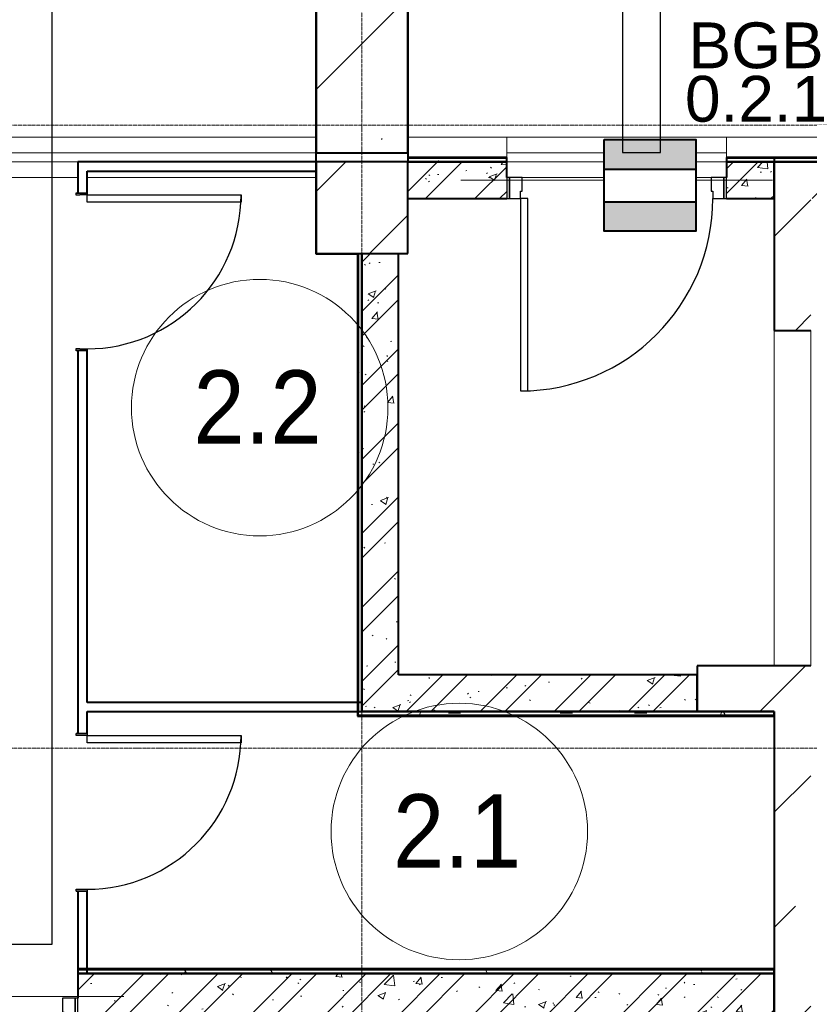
# Model space of a CAD drawing. Header units: millimetres. Extents: x -415896 to 1265883, y -383017 to -57457.
# Tile 59 of 95: x 39927 to 44236, y -288914 to -283540. Entities that reach past the tile are written whole.
import ezdxf
from ezdxf.enums import TextEntityAlignment as Align

# ---------------------------------------------------------------- set-up
doc = ezdxf.new("R2010")
doc.units = ezdxf.units.MM
doc.set_wipeout_variables(frame=1)
doc.linetypes.add('Линия сетки', pattern=[25, 20, -2.5, 0, -2.5])
for name, color, linetype, lineweight in [('A-000-M_MASS', 7, 'Continuous', 18), ('A-010-A_ROOM', 7, 'Continuous', 20), ('A-200-M_WALL', 7, 'Continuous', 18), ('A-200-M_WALL_EXT', 7, 'Continuous', 18), ('A-200-M_WALL_INT', 7, 'Continuous', 18), ('A-200-M_WALL_PAT', 7, 'Continuous', 40), ('A-325-M_DOOR', 7, 'Continuous', 18), ('A-325-M_DOOR__FRAME', 7, 'Continuous', 30), ('A-325-M_DOOR_OPENING', 7, 'Continuous', 18), ('A-325-M_DOOR_PANEL', 7, 'Continuous', 30), ('S-280-M_COLUMN', 7, 'Continuous', 18), ('S-280-M_STRUCT_FRAME', 7, 'Continuous', 18), ('Smart-blocks', 1, 'Continuous', 25), ('Z-030-M_GRID', 7, 'Continuous', 9), ('ОС', 3, 'Continuous', 5), ('Текст', 7, 'Continuous', 9)]:
    doc.layers.add(name, color=color, linetype=linetype, lineweight=lineweight)
doc.layers.add('Wipeout', color=255, linetype='Continuous')
doc.layers.add('СОТС', color=5, linetype='Continuous')
doc.styles.add('Arial_2', font='arial.ttf', dxfattribs={"width": 0.9, "height": 400})
doc.styles.add('CP.Text', font='arial.ttf')
doc.styles.add('GOST 2.304', font='CS_Gost2304.shx')
pattern_1 = [(50, (0, 0), (437.2423, -38.2536), [45.72, -502.92]), (355, (0, 0), (-84.5828, 458.5367), [36.576, -402.336]), (100.451, (36.44, -3.2), (352.662, 420.2802), [38.856, -427.416]), (46.184, (0, 121.9), (650.59, -100.9033), [68.58, -754.38]), (96.636, (54.2, 113.5), (569.766, 593.8263), [58.284, -641.125]), (351.184, (0, 121.9), (569.7716, 593.8214), [54.864, -603.504]), (21, (60.96, 91.44), (363.875, -245.4366), [45.72, -502.92]), (326, (60.96, 91.44), (148.3253, 442.0518), [36.576, -402.336]), (71.451, (91.3, 71), (512.201, 196.6115), [38.856, -427.416]), (37.5, (0, 0), (7.41278, 202.9318), [6.706, -390.754, 6.706, -401.726, -403.86]), (37.5, (0, 0), (7.41278, 202.9318), [-805.891, 6.706, -397.154]), (7.5, (0, 0), (160.36715, 240.43305), [6.706, -226.162, 6.706, -381.61, -153.924]), (7.5, (0, 0), (160.36715, 240.43305), [-621.182, 6.706, -147.218]), (327.5, (-135.94, 0), (325.41783, -13.7491), [6.706, -145.694, 6.706, -468.782, -630.936]), (327.5, (-135.94, 0), (325.41783, -13.7491), [-627.888, 6.706, -624.23]), (317.5, (-196.9, 0), (355.51, 61.0244), [6.706, -191.414, 6.706, -309.067, -448.056]), (317.5, (-196.9, 0), (355.51, 61.0244), [-513.893, 6.706, -441.35])]
pattern_2 = [(45, (0, 0), (-202.0558, 202.0558), []), (45, (134.7, 0), (-202.0558, 202.0558), [])]
pattern_3 = [(0, (0, 0), (812.8, 203.2), [67.056, -542.544, 67.056, -542.544, -3251.2]), (0, (0, 0), (812.8, 203.2), [-1219.2, 67.056, -1152.144, 67.056, -542.544, -1422.4]), (0, (0, 0), (812.8, 203.2), [-3048, 67.056, -339.344, 67.056, -948.944]), (120, (304.8, 101.6), (-582.37636, 602.30545), [67.056, -542.544, 67.056, -542.544, -3251.2]), (120, (304.8, 101.6), (-582.37636, 602.30545), [-1219.2, 67.056, -1152.144, 67.056, -542.544, -1422.4]), (120, (304.8, 101.6), (-582.37636, 602.30545), [-3048, 67.056, -339.344, 67.056, -948.944]), (240, (406.4, 508), (-230.42364, -805.50545), [67.056, -542.544, 67.056, -542.544, -3251.2]), (240, (406.4, 508), (-230.42364, -805.50545), [-1219.2, 67.056, -1152.144, 67.056, -542.544, -1422.4]), (240, (406.4, 508), (-230.42364, -805.50545), [-3048, 67.056, -339.344, 67.056, -948.944])]
pattern_4 = [(45, (0, 0), (-628.618, 628.618), []), (45, (628.6, 0), (-628.618, 628.618), [1111.25, -222.25, 6.706, -215.544])]

# ---------------------------------------------------------------- blocks, each defined once
blk = doc.blocks.new('*U4757')
at = {"ltscale": 200, "style": 'GOST 2.304'}
for tag, p, height, flags in [('ВАРИАНТ', (2.5, -2.5), 2.5, 8), ('СС-НАЧАЛО', (3.351, -20.887), 1, 9), ('СС-ОКОНЧАНИЕ', (3.27, -22.59), 1, 9), ('ПОТРЕБЛЕНИЕ_ДЕЖ', (3.27, -24.861), 1, 9), ('ПОТРЕБЛЕНИЕ_ТР', (3.432, -26.646), 1, 9), ('СЕРТИФИКАТ_СООТВЕТСТВИЯ', (3.838, -28.836), 1, 9), ('АРТИКУЛ', (3.838, -30.377), 1, 9), ('IP', (4.082, -31.999), 1, 9), ('ЦЕНА', (4.082, -33.621), 1, 9), ('ОПИСАНИЕ', (3.757, -35.243), 1, 9), ('1', (4.082, -36.865), 1, 9), ('2', (4.325, -38.082), 1, 9), ('3', (4, -39.704), 1, 9), ('БУКВЫУГО', (3.756, -41.667), 1, 9), ('АДРЕС', (3.627, -43.15), 1, 9), ('СИСТЕМА', (3.627, -44.684), 1, 9), ('СИСТЕМА-2', (3.627, -46.218), 1, 9), ('ВОР', (3.627, -47.753), 1, 9), ('ТЕМПЕРАТУРА', (3.627, -49.287), 1, 9), ('ВЕС', (3.627, -50.821), 1, 9), ('РАЗМЕР', (3.627, -52.355), 1, 9)]:
    blk.add_attdef(tag, p, '', height=height, dxfattribs=dict(at, flags=flags))
at = {"ltscale": 100, "style": 'GOST 2.304', "flags": 9}
for tag, p in [('ОБОЗНАЧЕНИЕ', (3.659, -5.362)), ('ПРОИЗВОДИТЕЛЬ', (3.56, -6.998)), ('КОД', (3.806, -8.717)), ('НАИМЕНОВАНИЕ', (3.56, -10.272)), ('ЕДИНИЦА', (3.158, -11.941)), ('СТРАНА', (3.239, -13.823)), ('РАСЧЕТ_ПОТРЕБЛЕНИЯ', (3.158, -15.706)), ('СПЕЦИФИКАЦИЯ', (3.076, -17.589)), ('ТИП', (3.076, -19.226))]:
    blk.add_attdef(tag, p, '', height=1, dxfattribs=at)
at = {"color": 0, "lineweight": -2}
blk.add_wipeout([(-2.5, 2.5), (2.5, 2.5), (2.5, -2.5), (-2.5, -2.5)], dxfattribs=at).dxf.layer = 'Wipeout'
at = {"layer": 'Smart-blocks', "color": 0, "lineweight": -2, "ltscale": 100}
blk.add_lwpolyline([(-2.5, 2.5), (2.5, 2.5), (2.5, -2.5), (-2.5, -2.5)], close=True, dxfattribs=at)
at = {"color": 0, "lineweight": -2}
blk.add_wipeout([(-2.5, 2.5), (2.5, 2.5), (2.5, -2.5), (-2.5, -2.5)], dxfattribs=at).dxf.layer = 'Wipeout'
at = {"layer": 'Smart-blocks', "lineweight": -2}
for points in [[(-2.5, 2.5), (2.5, 2.5), (2.5, 0.892), (-2.5, 0.892)], [(-2.5, -0.901), (2.5, -0.901), (2.5, -2.5), (-2.5, -2.5)]]:
    blk.add_hatch(color=0, dxfattribs=at).paths.add_polyline_path(points)
at = {"layer": 'Smart-blocks', "color": 0, "lineweight": -2, "ltscale": 100}
blk.add_lwpolyline([(-2.5, 2.5), (2.5, 2.5), (2.5, -2.5), (-2.5, -2.5)], close=True, dxfattribs=at)
for points in [[(-2.5, 0.892), (2.5, 0.892)], [(-2.5, -0.901), (2.5, -0.901)]]:
    blk.add_lwpolyline(points, dxfattribs=at)
at = {"ltscale": 200, "style": 'GOST 2.304', "flags": 8}
blk.add_attdef('ПОЗИЦИЯ', text='', height=2.5, dxfattribs=at).set_placement((0, 2.5), align=Align.BOTTOM_CENTER)
blk = doc.blocks.new('101_Дверь_Однопольная - _ПЧ_Мет_1000х2000_Лифтовой холл_EI60_Л-4431930-B2_-11_400_')
at = {"layer": 'A-325-M_DOOR', "color": 253, "lineweight": 30, "true_color": 0xaaaaaa}
for p, q in [((-585, 100), (-600, 100)), ((-600, 100), (-600, -15)), ((-585, -15), (-585, 100)), ((600, 100), (585, 100)), ((585, 100), (585, -15)), ((600, -15), (600, 100)), ((-600, -15), (-585, -15)), ((585, -15), (600, -15))]:
    blk.add_line(p, q, dxfattribs=at)
at = {"layer": 'A-325-M_DOOR__FRAME', "color": 253, "true_color": 0xaaaaaa}
for p, q in [((-525, 100), (-585, 100)), ((-585, 100), (-585, -15)), ((-525, 60), (-525, 100)), ((-515, 60), (-525, 60)), ((-515, -15), (-515, 60)), ((525, 60), (515, 60)), ((515, 60), (515, -15)), ((585, 100), (525, 100)), ((525, 100), (525, 60)), ((585, -15), (585, 100)), ((-585, -15), (-515, -15)), ((515, -15), (585, -15))]:
    blk.add_line(p, q, dxfattribs=at)
at = {"layer": 'A-325-M_DOOR_PANEL', "color": 253, "true_color": 0xaaaaaa}
for p, q in [((525, 1150), (485, 1150)), ((485, 1150), (485, 100)), ((525, 100), (525, 1150)), ((485, 100), (525, 100))]:
    blk.add_line(p, q, dxfattribs=at)
blk.add_arc((525, 100), 1050, 90, 180, dxfattribs=at)
blk = doc.blocks.new('101_Дверь_Однопольная - _ПЧ_800х2000_ПХА_Пр-4228279-B2_-11_400_')
at = {"layer": 'A-325-M_DOOR', "color": 253, "lineweight": 30, "true_color": 0xaaaaaa}
for p, q in [((-431, 25), (-430, 25)), ((-431, -35), (-431, 25)), ((-430, 25), (-430, -35)), ((430, -35), (430, 25)), ((430, 25), (431, 25)), ((431, 25), (431, -35)), ((-430, -35), (-431, -35)), ((431, -35), (430, -35))]:
    blk.add_line(p, q, dxfattribs=at)
at = {"layer": 'A-325-M_DOOR__FRAME', "color": 253, "true_color": 0xaaaaaa}
for p, q in [((-430, 25), (-420, 25)), ((-430, -35), (-430, 25)), ((-420, 25), (-420, -15)), ((420, 25), (430, 25)), ((420, -15), (420, 25)), ((430, 25), (430, -35)), ((-419, -35), (-430, -35)), ((-420, -15), (-419, -15)), ((-419, -15), (-419, -35)), ((419, -15), (420, -15)), ((419, -35), (419, -15)), ((430, -35), (419, -35))]:
    blk.add_line(p, q, dxfattribs=at)
at = {"layer": 'A-325-M_DOOR_PANEL', "color": 253, "true_color": 0xaaaaaa}
for p, q in [((-420, 865), (-380, 865)), ((-420, 25), (-420, 865)), ((-380, 865), (-380, 25)), ((-380, 25), (-420, 25))]:
    blk.add_line(p, q, dxfattribs=at)
blk.add_arc((-420, 25), 840, 0, 90, dxfattribs=at)
blk = doc.blocks.new('101_Дверь_Однопольная - _ПЧ_Мет_1000х2000_Блок кладовых_EI60_Л-4470887-B2_-11_400_')
at = {"layer": 'A-325-M_DOOR', "color": 253, "lineweight": 30, "true_color": 0xaaaaaa}
for p, q in [((-585, 125), (-600, 125)), ((-600, 125), (-600, 10)), ((-585, 10), (-585, 125)), ((600, 125), (585, 125)), ((585, 125), (585, 10)), ((600, 10), (600, 125)), ((-600, 10), (-585, 10)), ((585, 10), (600, 10))]:
    blk.add_line(p, q, dxfattribs=at)
at = {"layer": 'A-325-M_DOOR__FRAME', "color": 253, "true_color": 0xaaaaaa}
for p, q in [((-525, 125), (-585, 125)), ((-585, 125), (-585, 10)), ((-525, 85), (-525, 125)), ((585, 125), (525, 125)), ((525, 125), (525, 85)), ((585, 10), (585, 125)), ((-515, 85), (-525, 85)), ((-515, 10), (-515, 85)), ((525, 85), (515, 85)), ((515, 85), (515, 10)), ((-585, 10), (-515, 10)), ((515, 10), (585, 10))]:
    blk.add_line(p, q, dxfattribs=at)
at = {"layer": 'A-325-M_DOOR_PANEL', "color": 253, "true_color": 0xaaaaaa}
for p, q in [((525, 1175), (485, 1175)), ((485, 1175), (485, 125)), ((525, 125), (525, 1175)), ((485, 125), (525, 125))]:
    blk.add_line(p, q, dxfattribs=at)
blk.add_arc((525, 125), 1050, 90, 180, dxfattribs=at)
blk = doc.blocks.new('ПР - _ПЧ_1200_200_Оп250-250_Шаг300_Арм16_Арм10-V55-B2_-11_400_')
at = {"layer": 'S-280-M_STRUCT_FRAME', "color": 21, "true_color": 0xffaaaa}
for p, q in [((-850, 0), (850, 0)), ((-850, 0), (-600, 0)), ((-515, 0), (515, 0)), ((-515, 0), (515, 0)), ((600, 0), (850, 0))]:
    blk.add_line(p, q, dxfattribs=at)
blk = doc.blocks.new('ПР - _ПЧ_1200_250_Оп250-250_Шаг300_Арм16_Арм10-4470910-B2_-11_400_')
at = {"layer": 'S-280-M_STRUCT_FRAME', "color": 21, "true_color": 0xffaaaa}
for p, q in [((-850, 0), (850, 0)), ((-850, 0), (850, 0)), ((-600, 0), (600, 0))]:
    blk.add_line(p, q, dxfattribs=at)
blk = doc.blocks.new('CP_ДШ_Hanytex_TopJoint 24C - CP_ДШ_Hanytex_TopJoint 24C-3950247-B2_-11_400_')
at = {"layer": 'A-000-M_MASS', "color": 253, "true_color": 0xaaaaaa}
for p, q in [((0, 0), (0, 110)), ((2850, 110), (0, 110)), ((2850, 25), (0, 25)), ((0, 25), (0, 0)), ((2850, -25), (2850, 25)), ((2850, 25), (2850, -25)), ((25, -25), (1550, -25)), ((1550, -110), (24.8, -110)), ((2850, -110), (1600, -110))]:
    blk.add_line(p, q, dxfattribs=at)
blk = doc.blocks.new('CP_ДШ_Hanytex_TopJoint 24C - CP_ДШ_Hanytex_TopJoint 24C-V83-B2_-11_400_')
at = {"layer": 'A-000-M_MASS', "color": 253, "true_color": 0xaaaaaa}
for p, q in [((0, 0), (0, 110)), ((1200, 110), (0, 110)), ((1200, 110), (1200, 0)), ((1200, 25), (0, 25)), ((0, 25), (0, 0)), ((1200, 0), (1200, 25)), ((0, -25), (1200, -25)), ((1115, -110), (85, -110))]:
    blk.add_line(p, q, dxfattribs=at)
blk = doc.blocks.new('CP_ДШ_Hanytex_TopJoint 24C_Половина - CP_ДШ_Hanytex_TopJoint 24C_Половина-3658075-B2_-11_400_')
at = {"layer": 'A-000-M_MASS', "color": 253, "true_color": 0xaaaaaa}
for p, q in [((540, 110), (0, 110)), ((540, 110), (540, 0)), ((0, 0), (0, 25))]:
    blk.add_line(p, q, dxfattribs=at)
blk = doc.blocks.new('CP_ДШ_Hanytex_TopJoint 24C_Половина - CP_ДШ_Hanytex_TopJoint 24C_Половина-3658130-B2_-11_400_')
at = {"layer": 'A-000-M_MASS', "color": 253, "true_color": 0xaaaaaa}
for p, q in [((0, 0), (0, 110)), ((995, 110), (0, 110)), ((995, 110), (995, 0))]:
    blk.add_line(p, q, dxfattribs=at)
blk = doc.blocks.new('135_SLK_GD_AR_rvt-1-B2_-11_400_')
at = {"layer": 'A-200-M_WALL_PAT', "lineweight": 9, "true_color": 0xaaaaaa}
h = blk.add_hatch(dxfattribs=at)
h.set_pattern_fill('FP_4', color=253, style=0, pattern_type=2)
h.set_pattern_definition(pattern_3)
h.paths.add_polyline_path([(57350, 77400), (57350, 77420), (52340, 77420), (52340, 77400), (54900, 77400)])
h.paths.add_polyline_path([(51140, 77400), (51140, 77420), (50600, 77420), (50600, 77400), (50636.5, 77400)])
h = blk.add_hatch(dxfattribs=at)
h.set_pattern_fill('FP_1', color=253, style=0, pattern_type=2)
h.set_pattern_definition(pattern_1)
h.paths.add_polyline_path([(52600, 77200), (52600, 77400), (52340, 77400), (52340, 77200)])
h.paths.add_polyline_path([(50636.5, 77200), (51140, 77200), (51140, 77400), (50600, 77400), (50600, 77200)])
h = blk.add_hatch(dxfattribs=at)
h.set_pattern_fill('FP_2', color=253, style=0, pattern_type=2)
h.set_pattern_definition(pattern_2)
h.paths.add_polyline_path([(52600, 77200), (52600, 77400), (52340, 77400), (52340, 77200)])
h.paths.add_polyline_path([(50636.5, 77200), (51140, 77200), (51140, 77400), (50600, 77400), (50600, 77200)])
h = blk.add_hatch(dxfattribs=at)
h.set_pattern_fill('FP_4', color=253, style=0, pattern_type=2)
h.set_pattern_definition(pattern_3)
h.paths.add_polyline_path([(50350, 74400), (50350, 76900), (50330, 76900), (50330, 74400)])
h = blk.add_hatch(dxfattribs=at)
h.set_pattern_fill('FP_1', color=253, style=0, pattern_type=2)
h.set_pattern_definition(pattern_1)
h.paths.add_polyline_path([(50550, 74400), (50550, 76900), (50350, 76900), (50350, 74400)])
h = blk.add_hatch(dxfattribs=at)
h.set_pattern_fill('FP_2', color=253, style=0, pattern_type=2)
h.set_pattern_definition(pattern_2)
h.paths.add_polyline_path([(50550, 74400), (50550, 76900), (50350, 76900), (50350, 74400)])
h = blk.add_hatch(dxfattribs=at)
h.set_pattern_fill('FP_1', color=253, style=0, pattern_type=2)
h.set_pattern_definition(pattern_1)
h.paths.add_polyline_path([(52180, 74400), (52180, 74600), (50550, 74600), (50550, 74400), (52023.1, 74400)])
h = blk.add_hatch(dxfattribs=at)
h.set_pattern_fill('FP_2', color=253, style=0, pattern_type=2)
h.set_pattern_definition(pattern_2)
h.paths.add_polyline_path([(52180, 74400), (52180, 74600), (50550, 74600), (50550, 74400), (52023.1, 74400)])
h = blk.add_hatch(dxfattribs=at)
h.set_pattern_fill('FP_4', color=253, style=0, pattern_type=2)
h.set_pattern_definition(pattern_3)
h.paths.add_polyline_path([(52600, 74380), (52600, 74400), (50330, 74400), (50330, 74380), (52023.1, 74380)])
h = blk.add_hatch(dxfattribs=at)
h.set_pattern_fill('FP_4', color=253, style=0, pattern_type=2)
h.set_pattern_definition(pattern_3)
h.paths.add_polyline_path([(48800, 72970), (52600, 72970), (52600, 72990), (48800, 72990)])
h.paths.add_polyline_path([(47275, 72970), (47600, 72970), (47600, 72990), (47270, 72990), (47270, 72970)])
h = blk.add_hatch(dxfattribs=at)
h.set_pattern_fill('FP_1', color=253, style=0, pattern_type=2)
h.set_pattern_definition(pattern_1)
h.paths.add_polyline_path([(52598, 72720), (52600, 72720), (52600, 72970), (48800, 72970), (48800, 72720), (52023.1, 72720)])
h.paths.add_polyline_path([(46476.9, 72720), (47600, 72720), (47600, 72970), (44720, 72970), (44720, 72720), (45100, 72720)])
h = blk.add_hatch(dxfattribs=at)
h.set_pattern_fill('FP_2', color=253, style=0, pattern_type=2)
h.set_pattern_definition(pattern_2)
h.paths.add_polyline_path([(52598, 72720), (52600, 72720), (52600, 72970), (48800, 72970), (48800, 72720), (52023.1, 72720)])
h.paths.add_polyline_path([(46476.9, 72720), (47600, 72720), (47600, 72970), (44720, 72970), (44720, 72720), (45100, 72720)])
at = {"layer": 'A-200-M_WALL', "color": 253, "lineweight": 40, "true_color": 0xaaaaaa}
for p, q in [((51140, 77420), (50600, 77420)), ((51140, 77400), (50600, 77400)), ((50600, 77400), (51140, 77400)), ((57350, 77420), (52340, 77420)), ((52600, 77400), (52340, 77400)), ((52340, 77400), (52600, 77400)), ((50330, 76900), (50330, 74400)), ((50350, 74450), (50350, 74400)), ((50350, 74400), (50350, 74450)), ((50330, 74380), (50330, 74400)), ((50330, 74380), (52600, 74380)), ((52600, 72990), (48800, 72990)), ((52600, 72970), (48800, 72970)), ((48800, 72970), (52600, 72970))]:
    blk.add_line(p, q, dxfattribs=at)
at = {"layer": 'A-200-M_WALL_INT', "color": 253, "lineweight": 40, "true_color": 0xaaaaaa}
for p, q in [((50098, 78252), (50098, 76898)), ((50602, 77425), (50602, 78250)), ((50100, 77400), (50100, 77450)), ((50600, 77450), (50600, 77425)), ((50100, 77400), (48800, 77400)), ((48800, 77400), (48800, 77350)), ((51140, 77425), (50600, 77425)), ((50600, 77425), (50600, 77400)), ((50600, 77425), (50602, 77425)), ((51140, 77400), (51140, 77425)), ((51140, 77315), (51140, 77400)), ((57350, 77425), (52340, 77425)), ((52340, 77425), (52340, 77400)), ((52340, 77400), (52340, 77315)), ((52600, 77425), (52600, 77401)), ((52602, 77425), (52600, 77425)), ((52600, 77401), (52602, 77401)), ((52600, 77200), (52600, 77400)), ((52600, 77400), (53400, 77400)), ((52602, 77401), (52602, 77425)), ((48800, 77350), (48800, 77231)), ((48850, 77350), (50100, 77350)), ((48850, 77231), (48850, 77350)), ((50600, 77200), (51140, 77200)), ((52340, 77200), (52600, 77200)), ((50098, 76898), (50100, 76898)), ((50100, 76898), (50325, 76898)), ((50325, 76900), (50325, 74400)), ((50325, 76898), (50325, 76900)), ((50350, 76900), (50350, 74450)), ((50350, 74400), (50350, 76900)), ((50550, 74600), (50550, 76900)), ((48800, 76369), (48800, 74281)), ((48850, 74450), (48850, 76369)), ((52180, 74600), (50550, 74600)), ((52180, 74400), (52180, 74600)), ((50350, 74450), (48850, 74450)), ((48850, 74400), (50350, 74400)), ((48850, 74281), (48850, 74400)), ((50325, 74400), (50325, 74380)), ((50325, 74380), (50325, 74375)), ((50350, 74400), (50550, 74400)), ((52600, 74400), (50350, 74400)), ((50550, 74400), (52180, 74400)), ((52600, 74375), (52600, 74400)), ((50325, 74375), (52600, 74375)), ((48800, 73419), (48800, 72970)), ((48850, 72970), (48850, 73419)), ((52600, 72995), (48800, 72995)), ((48800, 72995), (48800, 72970)), ((52600, 72970), (52600, 72995)), ((48800, 72970), (48800, 72835)), ((48800, 72970), (48850, 72970)), ((52600, 72720), (52600, 72970))]:
    blk.add_line(p, q, dxfattribs=at)
at = {"layer": 'A-000-M_MASS', "color": 253, "lineweight": 18, "true_color": 0xaaaaaa}
for name, p in [('CP_ДШ_Hanytex_TopJoint 24C - CP_ДШ_Hanytex_TopJoint 24C-3950247-B2_-11_400_', (47250, 77425)), ('CP_ДШ_Hanytex_TopJoint 24C_Половина - CP_ДШ_Hanytex_TopJoint 24C_Половина-3658075-B2_-11_400_', (50600, 77425)), ('CP_ДШ_Hanytex_TopJoint 24C - CP_ДШ_Hanytex_TopJoint 24C-V83-B2_-11_400_', (51140, 77425)), ('CP_ДШ_Hanytex_TopJoint 24C_Половина - CP_ДШ_Hanytex_TopJoint 24C_Половина-3658130-B2_-11_400_', (52340, 77425))]:
    blk.add_blockref(name, p, dxfattribs=at)
at = {"layer": 'A-325-M_DOOR', "color": 253, "lineweight": 18, "true_color": 0xaaaaaa}
for name, p, rotation in [('101_Дверь_Однопольная - _ПЧ_Мет_1000х2000_Лифтовой холл_EI60_Л-4431930-B2_-11_400_', (51740, 77300), 180), ('101_Дверь_Однопольная - _ПЧ_800х2000_ПХА_Пр-4228279-B2_-11_400_', (48825, 76800), 269.9999999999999), ('101_Дверь_Однопольная - _ПЧ_800х2000_ПХА_Пр-4228279-B2_-11_400_', (48825, 73850), 269.9999999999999), ('101_Дверь_Однопольная - _ПЧ_Мет_1000х2000_Блок кладовых_EI60_Л-4470887-B2_-11_400_', (48200, 72845), 180)]:
    blk.add_blockref(name, p, dxfattribs=dict(at, rotation=rotation))
at = {"layer": 'S-280-M_STRUCT_FRAME', "color": 253, "lineweight": 18, "true_color": 0xaaaaaa, "rotation": 180}
for name, p in [('ПР - _ПЧ_1200_200_Оп250-250_Шаг300_Арм16_Арм10-V55-B2_-11_400_', (51740, 77300)), ('ПР - _ПЧ_1200_250_Оп250-250_Шаг300_Арм16_Арм10-4470910-B2_-11_400_', (48200, 72845))]:
    blk.add_blockref(name, p, dxfattribs=at)
blk = doc.blocks.new('Бетон-Прямоугольная-Колонна - CLM_Подземные этажи_В40-500х800-V182-B2_-11_400_')
at = {"layer": 'S-280-M_COLUMN', "lineweight": 9, "true_color": 0xaaaaaa}
h = blk.add_hatch(dxfattribs=at)
h.set_pattern_fill('FP_61', color=253, style=0, pattern_type=2)
h.set_pattern_definition([(225, (50350, 77850), (628.618, -628.618), []), (225, (49721.4, 77850), (628.618, -628.618), [1111.25, -222.25, 6.706, -215.544])])
h.paths.add_polyline_path([(250, 400), (-250, 400), (-250, -400), (250, -400), (250, 325.2)])
at = {"layer": 'S-280-M_COLUMN', "color": 253, "lineweight": 40, "true_color": 0xaaaaaa}
for p, q in [((250, 400), (-250, 400)), ((-250, 400), (-250, -400)), ((250, -400), (250, 400)), ((-250, -400), (250, -400))]:
    blk.add_line(p, q, dxfattribs=at)
blk = doc.blocks.new('135_SLK_GD_KR_rvt-1-B2_-11_400_')
at = {"layer": 'S-280-M_COLUMN', "color": 253, "lineweight": 18, "true_color": 0xaaaaaa, "rotation": 180}
blk.add_blockref('Бетон-Прямоугольная-Колонна - CLM_Подземные этажи_В40-500х800-V182-B2_-11_400_', (50350, 77850), dxfattribs=at)
blk = doc.blocks.new('Бетон-Прямоугольная-Колонна - CLM_Подземные этажи_В50-500х500-V264-B2_-11_400_')
at = {"layer": 'S-280-M_COLUMN', "lineweight": 9, "true_color": 0xaaaaaa}
h = blk.add_hatch(dxfattribs=at)
h.set_pattern_fill('FP_141', color=253, style=0, pattern_type=2)
h.set_pattern_definition([(45, (-50350, -77150), (-628.618, 628.618), []), (45, (-49721.4, -77150), (-628.618, 628.618), [1111.25, -222.25, 6.706, -215.544])])
h.paths.add_polyline_path([(250, -250), (250, 250), (-250, 250), (-250, -250)])
at = {"layer": 'S-280-M_COLUMN', "color": 253, "lineweight": 40, "true_color": 0xaaaaaa}
for p, q in [((250, 250), (-250, 250)), ((-250, 250), (-250, -250)), ((250, -250), (250, 250)), ((-250, -250), (250, -250))]:
    blk.add_line(p, q, dxfattribs=at)
blk = doc.blocks.new('231_ADSK_Дверь_Проем - ADSK_Дверь_Проем-2197515-B2_-11_400_')
at = {"layer": 'A-325-M_DOOR_OPENING', "color": 253, "true_color": 0xaaaaaa}
for p, q in [((-915, 100), (915, 100)), ((-915, -100), (915, -100))]:
    blk.add_line(p, q, dxfattribs=at)
blk = doc.blocks.new('135_SLK_K1-2-3_KR_rvt-1-B2_-11_400_')
at = {"layer": 'A-200-M_WALL_PAT', "lineweight": 9, "true_color": 0xaaaaaa}
h = blk.add_hatch(dxfattribs=at)
h.set_pattern_fill('FP_5', color=253, style=0, pattern_type=2)
h.set_pattern_definition(pattern_4)
h.paths.add_polyline_path([(57150, 77200), (57350, 77200), (57350, 77400), (54900, 77400), (54900, 77200)])
h.paths.add_polyline_path([(52600, 77200), (53400, 77200), (53400, 77400), (52600, 77400)])
h = blk.add_hatch(dxfattribs=at)
h.set_pattern_fill('FP_5', color=253, style=0, pattern_type=2)
h.set_pattern_definition(pattern_4)
h.paths.add_polyline_path([(52600, 67600), (52800, 67600), (52800, 74650), (52600, 74650), (52600, 70400)])
h.paths.add_polyline_path([(52716.3, 76480), (52800, 76480), (52800, 77200), (52600, 77200), (52600, 76480)])
h = blk.add_hatch(dxfattribs=at)
h.set_pattern_fill('FP_5', color=253, style=0, pattern_type=2)
h.set_pattern_definition(pattern_4)
h.paths.add_polyline_path([(52600, 74400), (52600, 74650), (52180, 74650), (52180, 74400)])
at = {"layer": 'A-200-M_WALL_EXT', "color": 253, "lineweight": 40, "true_color": 0xaaaaaa}
for p, q in [((53400, 77400), (52600, 77400)), ((52600, 77400), (52600, 77200)), ((52600, 77200), (52600, 76480)), ((52600, 76480), (52800, 76480)), ((52600, 74650), (52180, 74650)), ((52180, 74650), (52180, 74400)), ((52800, 74650), (52600, 74650)), ((52180, 74400), (52600, 74400)), ((52600, 74400), (52600, 70700))]:
    blk.add_line(p, q, dxfattribs=at)
at = {"layer": 'A-325-M_DOOR', "color": 253, "lineweight": 18, "true_color": 0xaaaaaa, "rotation": 270}
blk.add_blockref('231_ADSK_Дверь_Проем - ADSK_Дверь_Проем-2197515-B2_-11_400_', (52700, 75565), dxfattribs=at)
at = {"layer": 'S-280-M_COLUMN', "color": 253, "lineweight": 18, "true_color": 0xaaaaaa}
blk.add_blockref('Бетон-Прямоугольная-Колонна - CLM_Подземные этажи_В50-500х500-V264-B2_-11_400_', (50350, 77150), dxfattribs=at)
blk = doc.blocks.new('050_Марка_Помещение - Номер-620969-B2_-11_400_')
at = {"layer": 'A-010-A_ROOM', "color": 253, "true_color": 0xaaaaaa}
blk.add_circle((0, 0), 3.5, dxfattribs=at)
blk = doc.blocks.new('-2 этаж')
at = {"layer": 'Z-030-M_GRID', "color": 253, "linetype": 'Линия сетки', "true_color": 0xaaaaaa}
for p, q in [((309442.3, -369625.3), (309442.3, -260674.3)), ((415039.2, -272327.3), (255409.4, -272327.3)), ((415039.4, -275727.3), (255409.6, -275727.3))]:
    blk.add_line(p, q, dxfattribs=at)
at = {"lineweight": 5}
for name in ['135_SLK_GD_KR_rvt-1-B2_-11_400_', '135_SLK_GD_AR_rvt-1-B2_-11_400_', '135_SLK_K1-2-3_KR_rvt-1-B2_-11_400_']:
    blk.add_blockref(name, (259092.3, -349927.3), dxfattribs=at)
at = {"layer": 'A-010-A_ROOM', "color": 253, "true_color": 0xaaaaaa, "xscale": 199.9999999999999, "yscale": 199.9999999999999, "zscale": 199.9999999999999}
for p in [(308884.4, -273868.2), (309973.4, -276182)]:
    blk.add_blockref('050_Марка_Помещение - Номер-620969-B2_-11_400_', p, dxfattribs=at)
at = {"layer": 'A-010-A_ROOM', "color": 253, "lineweight": 9, "true_color": 0xaaaaaa, "char_height": 400, "width": 865.822, "attachment_point": 1, "style": 'Arial_2'}
for s, insert in [('2.2', (308523, -273664.7)), ('2.1', (309612, -275978.6))]:
    blk.add_mtext(s, dxfattribs=dict(at, insert=insert))

msp = doc.modelspace()

# ---------------------------------------------------------------- block references
at = {"color": 0}
msp.add_blockref('-2 этаж', (-267647.8, -11788.6), dxfattribs=at)

# ---------------------------------------------------------------- texts
at = {"layer": 'Текст', "ltscale": 100, "insert": (43311.7, -284099.7), "char_height": 250, "width": 1267.912, "attachment_point": 7, "line_spacing_factor": 0.7, "style": 'CP.Text'}
msp.add_mtext('\\pxqc;BGB\\P0.2.1', dxfattribs=at)

# ---------------------------------------------------------------- next in the draw order: block references
at = {"layer": 'ОС', "color": 3, "lineweight": 40, "xscale": 100, "yscale": 100, "zscale": 100}
msp.add_blockref('*U4757', (43366.7, -284443.8), dxfattribs=at)

# ---------------------------------------------------------------- next in the draw order: linework, layer by layer
at = {"layer": 'СОТС', "color": 3, "lineweight": 30}
msp.add_lwpolyline([(75582.8, -304359.9), (54590.2, -304359.9), (54590.2, -282929.3), (33745.1, -282929.3), (33745.1, -284468.7), (33970.6, -284468.7), (33970.6, -283367.4), (38787, -283367.4), (38787, -288584.7), (40104, -288584.7), (40104, -283367.4), (43215.9, -283367.4), (43215.9, -284263.7), (43424.5, -284263.7), (43424.5, -283367.4), (49211.6, -283367.4), (49211.6, -285065.8), (48955.4, -285065.8)], dxfattribs=at)

doc.saveas('drawing.dxf')
